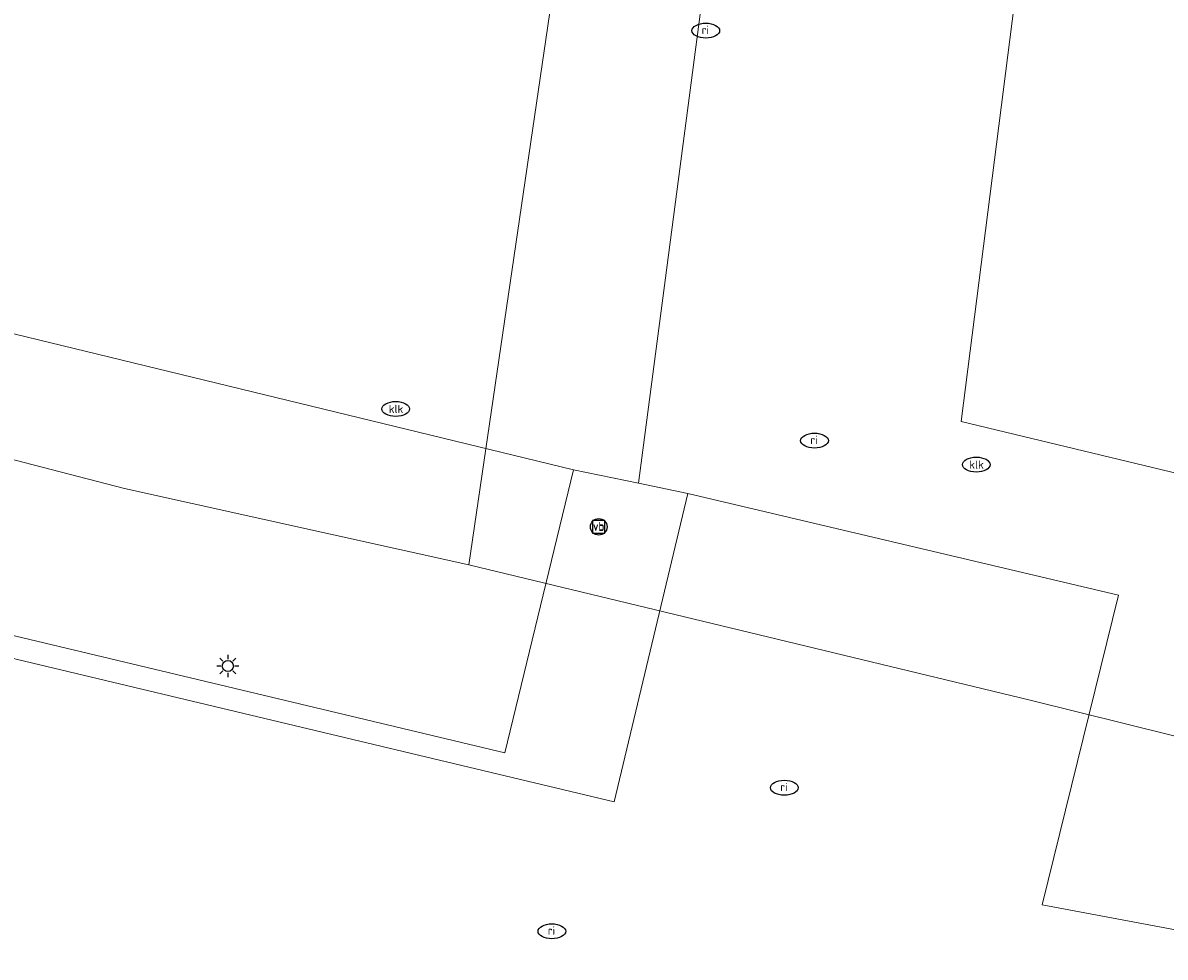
# Model space of a CAD drawing. Header units: metres. Extents: x 253395 to 254027, y 592765 to 593194.
# Tile 85 of 173: x 253436 to 253457, y 593120 to 593137. Entities that reach past the tile are written whole.
import ezdxf
from ezdxf.enums import TextEntityAlignment as Align
from ezdxf.lldxf.tags import DXFTag

# ---------------------------------------------------------------- set-up
doc = ezdxf.new("R2010")
doc.units = ezdxf.units.M
for name, color, linetype, lineweight in [('B-WE-GR-BEPLANTING_CULTUUR_BODEMBEDEKKER-GV', 254, 'Continuous', 18), ('B-WE-IE-MEUBILAIR-S', 254, 'Continuous', 25), ('B-WE-KG-GRENS_PERCEEL-G', 254, 'KG-PERCEEL-SO', 18), ('B-WE-VH-OPENVERHARDING-GV', 254, 'Continuous', 18)]:
    doc.layers.add(name, color=color, linetype=linetype, lineweight=lineweight)
doc.styles.add('NLCS-ISO', font='txt')
doc.styles.get("Standard").update_dxf_attribs({"font": 'simplex.shx'})
tags = doc.linetypes.add('KG-PERCEEL-SO', pattern='A,5.5,-2,["P",Standard,S=1.8,R=0,X=-0.5,Y=-0.9],-2,5.5,-2,[5,NLCS.SHX,S=0.75,R=0,X=0,Y=0],-2', length=19).pattern_tags.tags
tags[6] = DXFTag(74, 10)

# ---------------------------------------------------------------- blocks, each defined once
blk = doc.blocks.new('SIE-MEUBILAIR_BORD_VERKEER-SO')
blk.add_lwpolyline([(-0.5625, -0.5625), (0.5625, -0.5625), (0.5625, 0.5625), (-0.5625, 0.5625)], close=True)
at = {"style": 'NLCS-ISO'}
blk.add_text('vb', height=0.75, dxfattribs=at).set_placement((0, 0), align=Align.MIDDLE_CENTER)
blk = doc.blocks.new('SIE-MEUBILAIR_PAAL_VERKEERSBORD-SO')
blk.add_circle((0, 0), 0.75)
at = {"style": 'NLCS-ISO'}
blk.add_text('vb', height=0.75, dxfattribs=at).set_placement((0, 0.07), align=Align.MIDDLE_CENTER)
blk = doc.blocks.new('SIE-MEUBILAIR_PAAL_LICHTMAST-SO')
for points in [[(-0.62, 0), (-1, 0)], [(-0.71, 0.71), (-0.44, 0.44)], [(0, 1), (0, 0.62)], [(0.44, 0.44), (0.71, 0.71)], [(1, 0), (0.62, 0)], [(-0.71, -0.71), (-0.44, -0.44)], [(0, -0.62), (0, -1)], [(0.44, -0.44), (0.71, -0.71)]]:
    blk.add_lwpolyline(points)
blk.add_circle((0, 0), 0.5)
blk = doc.blocks.new('SIE-MEUBILAIR_PUT_RIOOLPUT-SO')
blk.add_ellipse((0, 0), major_axis=(1.25, 0), ratio=0.54)
at = {"style": 'NLCS-ISO'}
blk.add_text('ri', height=0.75, dxfattribs=at).set_placement((-0.04, 0.07), align=Align.MIDDLE_CENTER)
blk = doc.blocks.new('SIE-MEUBILAIR_PUT_KOLK-SO')
blk.add_ellipse((0, 0), major_axis=(1.25, 0), ratio=0.54)
at = {"style": 'NLCS-ISO'}
blk.add_text('klk', height=0.75, dxfattribs=at).set_placement((0.03, 0), align=Align.MIDDLE_CENTER)

msp = doc.modelspace()

# ---------------------------------------------------------------- linework, layer by layer
at = {"layer": 'B-WE-GR-BEPLANTING_CULTUUR_BODEMBEDEKKER-GV'}
msp.add_lwpolyline([(253395.499, 593135.362), (253445.126, 593123.513), (253446.369, 593128.627), (253425.948, 593133.588), (253395.499, 593140.985)], dxfattribs=at)
at = {"layer": 'B-WE-KG-GRENS_PERCEEL-G'}
for points in [[(253444.48, 593126.911), (253448.108, 593151.697), (253439.158, 593152.698), (253439.174, 593153.16), (253445.309, 593193.865)], [(253430.98, 593130.177), (253438.258, 593128.291)], [(253438.258, 593128.291), (253444.48, 593126.911)], [(253444.48, 593126.911), (253454.615, 593124.466)], [(253454.615, 593124.466), (253509.294, 593110.882), (253510.378, 593115.182)]]:
    msp.add_lwpolyline(points, dxfattribs=at)
at = {"layer": 'B-WE-VH-OPENVERHARDING-GV'}
for points in [[(253455.881, 593193.865), (253454.911, 593186.146), (253454.284, 593181.025), (253452.956, 593170.656), (253452.326, 593165.477), (253451.05, 593155.189), (253450.388, 593150.037), (253449.035, 593139.751), (253447.54, 593128.384), (253448.432, 593128.199), (253456.211, 593126.364), (253454.832, 593120.766), (253457.623, 593120.246), (253458.388, 593123.66), (253458.903, 593128.172), (253453.368, 593129.5), (253454.288, 593136.733), (253461.551, 593193.865)], [(253461.551, 593193.865), (253454.288, 593136.733), (253453.368, 593129.5), (253458.903, 593128.172), (253459.987, 593136.733), (253467.22, 593193.865)], [(253426.663, 593136.71), (253425.948, 593133.588), (253446.369, 593128.627), (253447.54, 593128.384), (253449.035, 593139.751)], [(253395.499, 593134.954), (253408.381, 593131.871), (253425.419, 593127.802), (253447.101, 593122.629), (253448.432, 593128.199), (253447.54, 593128.384), (253446.369, 593128.627), (253445.126, 593123.513), (253395.499, 593135.362)], [(253535.062, 593101.611), (253521.52, 593104.909), (253521.384, 593104.942), (253516.768, 593106.046), (253516.66, 593106.071), (253514.893, 593106.484), (253514.786, 593106.509), (253508.196, 593108.091), (253508.082, 593108.118), (253475.369, 593115.901), (253475.18, 593115.946), (253457.784, 593120.216), (253457.623, 593120.246), (253454.832, 593120.766), (253456.211, 593126.364), (253448.432, 593128.199), (253447.101, 593122.629), (253425.419, 593127.802), (253408.381, 593131.871), (253395.499, 593134.954)]]:
    msp.add_lwpolyline(points, dxfattribs=at)

# ---------------------------------------------------------------- block references
at = {"layer": 'B-WE-IE-MEUBILAIR-S', "xscale": 0.2, "yscale": 0.2, "zscale": 0.2}
for name, p in [('SIE-MEUBILAIR_PUT_RIOOLPUT-SO', (253448.757, 593136.563)), ('SIE-MEUBILAIR_PUT_KOLK-SO', (253443.158, 593129.727)), ('SIE-MEUBILAIR_PUT_RIOOLPUT-SO', (253450.72, 593129.155)), ('SIE-MEUBILAIR_PUT_KOLK-SO', (253453.641, 593128.722)), ('SIE-MEUBILAIR_PAAL_VERKEERSBORD-SO', (253446.823, 593127.598)), ('SIE-MEUBILAIR_BORD_VERKEER-SO', (253446.823, 593127.598)), ('SIE-MEUBILAIR_PAAL_LICHTMAST-SO', (253440.126, 593125.082)), ('SIE-MEUBILAIR_PUT_RIOOLPUT-SO', (253450.176, 593122.883)), ('SIE-MEUBILAIR_PUT_RIOOLPUT-SO', (253445.977, 593120.29))]:
    msp.add_blockref(name, p, dxfattribs=at)

doc.saveas('drawing.dxf')
